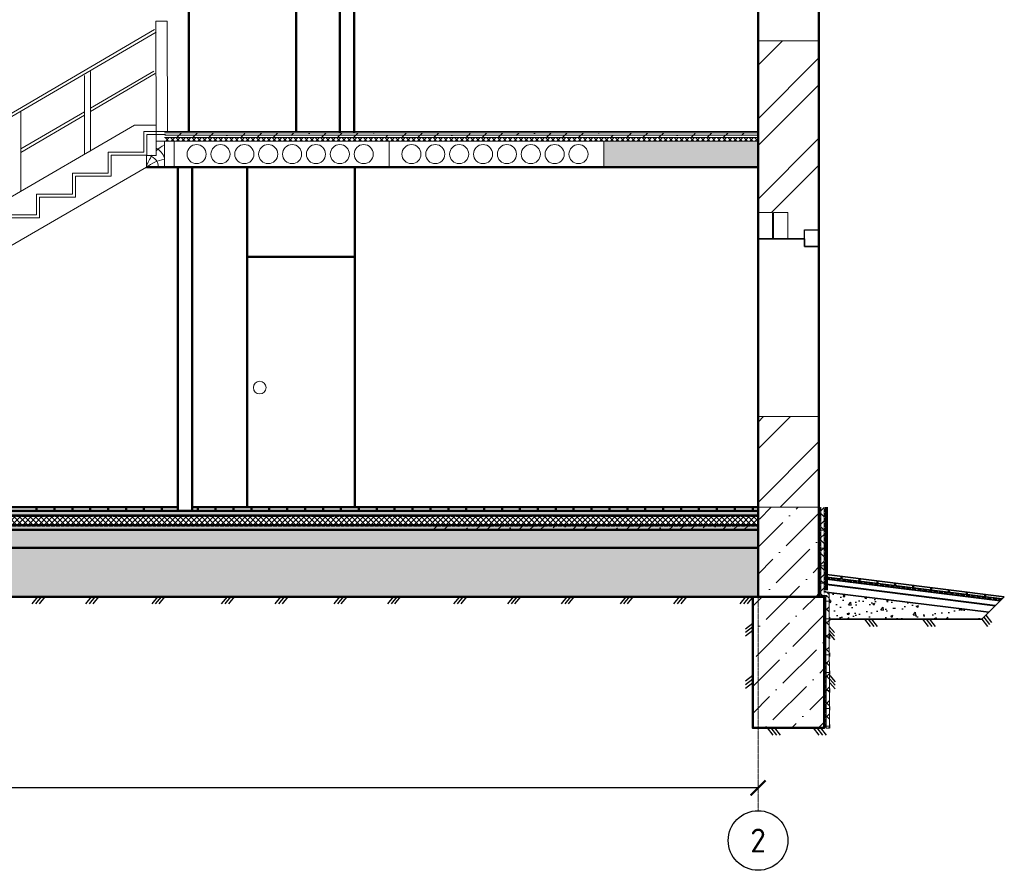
# Model space of a CAD drawing. Header units: millimetres. Extents: x -2096172177 to 2055029645, y -728784453 to 1899906214.
# Tile 55 of 109: x 1811388 to 1819638, y 949722 to 956853. Entities that reach past the tile are written whole.
import ezdxf
from ezdxf.enums import TextEntityAlignment as Align

# ---------------------------------------------------------------- set-up
doc = ezdxf.new("R2010")
doc.units = ezdxf.units.MM
doc.linetypes.add('ACAD_ISO03W100', pattern=[30, 12, -18])
doc.linetypes.add('DASHDOT_axis', pattern=[24, 20, -1.5, 1, -1.5])
for name, color, linetype, lineweight in [('дюбеля', 20, 'Continuous', 25), ('Кирпич', 10, 'Continuous', 20), ('Лестница и ступ', 100, 'Continuous', 18), ('линии', 3, 'Continuous', 20), ('Наружные стены', 1, 'Continuous', 50), ('Уровни пола', 240, 'Continuous', 50), ('Штриховки', 212, 'Continuous', 25), ('эркер разрез', 240, 'Continuous', 35)]:
    doc.layers.add(name, color=color, linetype=linetype, lineweight=lineweight)
doc.styles.add('GOST-2.304_Type-B', font='GOST Common.ttf')
doc.styles.add('стиль для стен', font='arial.ttf')
doc.linetypes.add('ограждение1', pattern='A,6.35,-2.54,[133,ltypeshp.shx,S=2.54,R=0,X=-2.54,Y=0],-2.54,25.4', length=36.83)
doc.dimstyles.new('размеры плит', dxfattribs={"dimtxt": 2.5, "dimasz": 2.5, "dimexe": 1.25, "dimexo": 0.625, "dimtad": 1, "dimtxsty": 'стиль для стен', "dimblk": 'ARCHTICK', "dimcen": 2.5, "dimse1": 1, "dimse2": 1, "dimclrt": 3, "dimadec": 0, "dimazin": 0, "dimtfac": 1, "dimtmove": 0, "dimatfit": 3, "dimldrblk": 'CLOSEDBLANK', "dimfxl": 0, "dimarcsym": 0})
pattern_1 = [(50, (1747606.9, 861959.47), (182.18467, -15.93909), [19.05, -209.55]), (355, (1747606.9, 861959.47), (-35.24342, 191.05685), [15.24, -167.64058]), (100.45144, (1747622.08, 861958.14), (146.94125, 175.11775), [16.19, -178.09024]), (46.1842, (1747606.9, 862010.27), (271.07904, -42.04233), [28.575, -314.325]), (96.63556, (1747629.5, 862006.76), (237.40413, 247.4261), [24.285, -267.1356]), (351.18415, (1747606.9, 862010.27), (237.4041, 247.4261), [22.86, -251.4597]), (21, (1747632.3, 861997.57), (151.6144, -102.2652), [19.05, -209.55]), (326, (1747632.3, 861997.57), (61.80203, 184.18797), [15.24, -167.64]), (71.45144, (1747644.93, 861989.04), (213.41642, 81.92277), [16.19, -178.08994]), (37.5, (1747606.9, 861959.465), (3.088603, 84.55504), [0, -165.608, 0, -170.18, 0, -168.275]), (7.5, (1747606.9, 861959.465), (66.81966, 100.180575), [0, -97.028, 0, -161.798, 0, -64.135]), (327.5, (1747550.26, 861959.465), (135.590595, -5.728744), [0, -63.5, 0, -198.12, 0, -262.89]), (317.5, (1747524.86, 861959.47), (148.12918, 25.42649), [0, -82.55, 0, -131.572, 0, -186.69])]
pattern_2 = [(45, (1747606.9, 861959.465), (-22.45064, 22.45064), []), (135, (1747606.9, 861959.465), (-22.45064, -22.45064), [])]
pattern_3 = [(45, (1306721.64, 685615.73), (84.1899, 308.696304), [396.875, -79.375, 0, -79.375])]

# ---------------------------------------------------------------- blocks, each defined once
blk = doc.blocks.new('_ArchTick')
at = {"color": 0, "linetype": 'ByBlock', "const_width": 0.15}
blk.add_lwpolyline([(-0.5, -0.5), (0.5, 0.5)], dxfattribs=at)
blk = doc.blocks.new('*D1252')
at = {"layer": 'Defpoints', "color": 0, "transparency": 16777216}
for p in [(1804374.6, 950414.8), (1804374.6, 950413.3), (1817574.6, 950414.8)]:
    blk.add_point(p, dxfattribs=at)
at = {"layer": 'линии', "color": 0, "lineweight": -2, "transparency": 16777216}
blk.add_line((1817574.6, 950413.3), (1804374.6, 950413.3), dxfattribs=at)
at = {"layer": 'линии', "color": 0, "lineweight": -2, "transparency": 16777216, "xscale": 125, "yscale": 125, "zscale": 125, "rotation": 180}
blk.add_blockref('_ArchTick', (1804374.6, 950413.3), dxfattribs=at)
at = {"layer": 'линии', "color": 0, "lineweight": -2, "transparency": 16777216, "xscale": 125, "yscale": 125, "zscale": 125}
blk.add_blockref('_ArchTick', (1817574.6, 950413.3), dxfattribs=at)
at = {"layer": 'линии', "color": 3, "transparency": 16777216, "insert": (1810974.6, 950508.4), "char_height": 125, "attachment_point": 5, "style": 'стиль для стен'}
blk.add_mtext('13200', dxfattribs=at)
blk = doc.blocks.new('_ClosedBlank')
at = {"color": 0, "linetype": 'ByBlock', "lineweight": -2}
for p, q in [((-1, 0.2), (0, 0)), ((-1, 0.2), (-1, -0.2)), ((0, 0), (-1, -0.2))]:
    blk.add_line(p, q, dxfattribs=at)

msp = doc.modelspace()

# ---------------------------------------------------------------- hatches: boundary and pattern name
at = {"layer": 'Наружные стены', "lineweight": 20}
h = msp.add_hatch(dxfattribs=at)
h.set_pattern_fill('AR-SAND', color=5)
h.set_pattern_definition([(37.5, (-17607.61, -19934.545), (-1.6000313, 48.9413237), [0, -38.608, 0, -43.18, 0, -41.275]), (7.5, (-17607.61, -19934.545), (44.9523283, 71.68251), [0, -20.828, 0, -34.798, 0, -13.335]), (327.5, (-17638.85, -19934.545), (79.099237, 0.1437185), [0, -12.7, 0, -45.72, 0, -59.69]), (317.5, (-17638.85, -19934.545), (76.3556452, 22.2929323), [0, -6.35, 0, -29.972, 0, -34.29])])
h.paths.add_polyline_path([(1815529.554, 952425.777), (1815589.554, 952425.777), (1817574.554, 952428.166), (1817574.554, 952575.777), (1807629.554, 952575.718), (1807629.554, 952425.718)])
at = {"layer": 'Штриховки', "lineweight": 20}
h = msp.add_hatch(dxfattribs=at)
h.set_pattern_fill('ANSI32', color=5)
h.set_pattern_definition([(45, (1306721.64, 685615.73), (-336.7596, 336.7596), []), (45, (1306946.15, 685615.73), (-336.7596, 336.7596), [])])
h.paths.add_polyline_path([(1804374.554, 955840.777), (1803864.554, 955840.777), (1803864.554, 952765.777), (1804374.554, 952765.777), (1804374.554, 952765.777)])
h.paths.add_polyline_path([(1807629.554, 959865.777), (1807429.554, 959865.777), (1807290.03, 959865.777), (1807119.554, 959695.433), (1807119.554, 952765.777), (1807629.554, 952765.777), (1807629.554, 952765.777)])
h.paths.add_polyline_path([(1818084.554, 956675.777), (1817574.554, 956675.777), (1817574.554, 955235.777), (1818084.554, 955235.777)])
h.paths.add_polyline_path([(1816884.554, 959865.777), (1816374.554, 959865.777), (1816374.554, 959265.777), (1816884.554, 959265.777)])
at = {"layer": 'Штриховки', "lineweight": 18}
h = msp.add_hatch(dxfattribs=at)
h.set_pattern_fill('ANSI36', color=5, scale=0.6)
h.set_pattern_definition([(45, (1306721.64, 685615.73), (50.51394, 185.217782), [238.125, -47.625, 0, -47.625])])
h.paths.add_polyline_path([(1812605.231, 955905.777), (1812605.231, 955865.777), (1817574.554, 955865.777), (1817574.554, 955905.777)])
at = {"layer": 'Штриховки', "linetype": 'Continuous', "lineweight": 18}
h = msp.add_hatch(color=256, dxfattribs=at)
h.dxf.hatch_style = 1
h.paths.add_polyline_path([(1817574.554, 955915.777), (1817574.554, 955905.777), (1812606.504, 955905.777), (1812606.504, 955915.777)])
h = msp.add_hatch(dxfattribs=at)
h.set_pattern_fill('ANSI37', color=256, scale=10)
h.set_pattern_definition(pattern_2)
h.paths.add_polyline_path([(1812602.575, 955865.887), (1812602.575, 955835.887), (1817574.554, 955835.777), (1817574.554, 955865.777)])
at = {"layer": 'Штриховки', "lineweight": 20, "ltscale": 10}
h = msp.add_hatch(dxfattribs=at)
h.set_pattern_fill('ANSI36', color=5)
h.set_pattern_definition([(45, (1738789.1935, 858432.5904), (1.68379802, 6.17392608), [7.9375, -1.5875, 0, -1.5875])])
h.paths.add_polyline_path([(1816282.554, 955835.777), (1816282.554, 955615.777), (1817574.554, 955615.777), (1817574.554, 955835.777)])
at = {"layer": 'Штриховки', "lineweight": 20}
h = msp.add_hatch(dxfattribs=at)
h.set_pattern_fill('ANSI32', color=5)
h.set_pattern_definition([(45, (1747606.9, 861959.47), (-336.7596, 336.7596), []), (45, (1747831.4, 861959.47), (-336.7596, 336.7596), [])])
h.paths.add_polyline_path([(1818084.554, 953525.777), (1817574.554, 953525.777), (1817574.554, 952765.777), (1818084.554, 952765.777)])
at = {"layer": 'Штриховки', "lineweight": 20, "ltscale": 10}
h = msp.add_hatch(dxfattribs=at)
h.set_pattern_fill('ANSI36', color=5)
h.set_pattern_definition(pattern_3)
h.paths.add_polyline_path([(1817574.554, 952765.777), (1818084.554, 952765.777), (1818084.554, 952015.427), (1817574.554, 952015.427)])
at = {"layer": 'Штриховки', "linetype": 'Continuous', "lineweight": 25}
h = msp.add_hatch(dxfattribs=at)
h.set_pattern_fill('ANSI37', color=256, scale=0.5)
h.set_pattern_definition([(45, (-2661543.03, -1341112.99), (-56.1266008, 56.1266008), []), (135, (-2661543.03, -1341112.99), (-56.1266008, -56.1266008), [])])
h.paths.add_polyline_path([(1818100.278, 952765.777), (1818127.593, 952765.777), (1818127.593, 952025.777), (1818100.278, 952025.777)])
at = {"layer": 'Штриховки', "linetype": 'Continuous', "lineweight": 18}
h = msp.add_hatch(dxfattribs=at)
h.set_pattern_fill('ANSI37', color=256, scale=10)
h.set_pattern_definition(pattern_2)
h.paths.add_polyline_path([(1808528.423, 952697.122), (1808528.423, 952617.122), (1817574.554, 952615.777), (1817574.554, 952695.777)])
at = {"layer": 'Штриховки'}
h = msp.add_hatch(dxfattribs=at)
h.set_pattern_fill('ANSI36', color=5, scale=20)
h.set_pattern_definition([(45, (-24807.61, -19934.545), (33.6759605, 123.4785217), [158.75, -31.75, 0, -31.75])])
h.paths.add_polyline_path([(1817574.554, 952695.777), (1817574.554, 952735.777), (1808528.754, 952736.271), (1808528.754, 952696.271)])
h = msp.add_hatch(dxfattribs=at)
h.set_pattern_fill('ANSI36', color=5, scale=20)
h.set_pattern_definition([(45, (-24807.61, -20054.545), (33.6759605, 123.4785217), [158.75, -31.75, 0, -31.75])])
h.paths.add_polyline_path([(1817574.554, 952575.777), (1817574.554, 952615.777), (1808530.414, 952615.078), (1808530.414, 952575.078)])
h = msp.add_hatch(dxfattribs=at)
h.set_pattern_fill('ANSI36', color=5, scale=20)
h.set_pattern_definition([(45, (-17607.61, -19934.545), (33.6759605, 123.4785217), [158.75, -31.75, 0, -31.75])])
h.paths.add_polyline_path([(1817574.554, 952575.777), (1817574.554, 952615.777), (1814829.554, 952615.777), (1814829.554, 952575.777)])
h = msp.add_hatch(dxfattribs=at)
h.set_pattern_fill('AR-CONC', color=5)
h.set_pattern_definition(pattern_1)
h.paths.add_polyline_path([(1807629.554, 952425.777), (1807629.554, 952015.777), (1817574.554, 952015.777), (1817574.554, 952425.777)])
at = {"layer": 'Штриховки', "linetype": 'Continuous', "lineweight": 25}
h = msp.add_hatch(dxfattribs=at)
h.set_pattern_fill('ANSI37', color=256, scale=0.5, angle=-90)
h.set_pattern_definition([(315, (-510510.17, 5666543.75), (56.1266008, 56.1266008), []), (45, (-510510.17, 5666543.75), (-56.1266008, 56.1266008), [])])
h.paths.add_polyline_path([(1818126.37, 952053.626), (1818169.628, 952053.626), (1818169.628, 952026.311), (1818126.37, 952026.311)])
h = msp.add_hatch(dxfattribs=at)
h.set_pattern_fill('ANSI37', color=256, scale=0.5)
h.set_pattern_definition([(45, (-2661650.794, -1343892.614), (-56.1266008, 56.1266008), []), (135, (-2661650.794, -1343892.614), (-56.1266008, -56.1266008), [])])
h.paths.add_polyline_path([(1818172.664, 950913.928), (1818145.349, 950913.928), (1818142.271, 952026.311), (1818169.586, 952026.311)])
at = {"layer": 'Штриховки'}
h = msp.add_hatch(dxfattribs=at)
h.set_pattern_fill('AR-CONC', color=5)
h.set_pattern_definition(pattern_1)
h.paths.add_polyline_path([(1818169.628, 952051.465), (1818169.628, 952026.311), (1818169.586, 952026.311), (1818170.13, 951829.62), (1818174.938, 951829.62), (1818174.938, 951826.844), (1819450.551, 951826.844), (1819508.22, 951885.041)])
at = {"layer": 'Штриховки', "lineweight": 20, "ltscale": 10}
h = msp.add_hatch(dxfattribs=at)
h.set_pattern_fill('ANSI36', color=5)
h.set_pattern_definition(pattern_3)
h.paths.add_polyline_path([(1817529.557, 952015.777), (1817529.557, 950915.777), (1818129.557, 950915.777), (1818129.557, 952015.777)])

# ---------------------------------------------------------------- linework, layer by layer
at = {"linetype": 'DASHDOT_axis', "lineweight": 15}
msp.add_line((1817574.554, 959217.203), (1817574.554, 950217.203), dxfattribs=at)
at = {"linetype": 'Continuous'}
msp.add_circle((1817574.554, 949972.446), 250, dxfattribs=at)
at = {"layer": 'дюбеля', "linetype": 'ACAD_ISO03W100', "lineweight": 15, "ltscale": 100}
for p, q in [((1818090.684, 952574.212), (1818129.56, 952574.212)), ((1818131.4, 952558.52), (1818131.4, 952589.964)), ((1818131.4, 952408.52), (1818131.4, 952439.964)), ((1818090.684, 952424.212), (1818129.56, 952424.212)), ((1818090.684, 952274.212), (1818129.56, 952274.212)), ((1818131.4, 952258.52), (1818131.4, 952289.964)), ((1818090.267, 952129.023), (1818128.854, 952129.023)), ((1818131.291, 952113.331), (1818131.291, 952144.775)), ((1818134.222, 951979.62), (1818173.098, 951979.62)), ((1818174.938, 951963.928), (1818174.938, 951995.371)), ((1818134.222, 951829.62), (1818173.098, 951829.62)), ((1818174.938, 951813.928), (1818174.938, 951845.371)), ((1818174.938, 951663.928), (1818174.938, 951695.371)), ((1818134.222, 951679.62), (1818173.098, 951679.62)), ((1818134.222, 951529.62), (1818173.098, 951529.62)), ((1818174.938, 951513.928), (1818174.938, 951545.371)), ((1818134.222, 951379.62), (1818173.098, 951379.62)), ((1818174.938, 951363.928), (1818174.938, 951395.371)), ((1818134.222, 951229.62), (1818173.098, 951229.62)), ((1818174.938, 951213.928), (1818174.938, 951245.371)), ((1818134.222, 951079.62), (1818173.098, 951079.62)), ((1818174.938, 951063.928), (1818174.938, 951095.371)), ((1818175.336, 950913.928), (1818175.336, 950945.372)), ((1818134.909, 950929.62), (1818173.496, 950929.62))]:
    msp.add_line(p, q, dxfattribs=at)
at = {"layer": 'Кирпич', "color": 6, "ltscale": 10}
for points in [[(1817694.554, 955235.777), (1817574.554, 955235.777), (1817574.554, 955015.777), (1817694.554, 955015.777)], [(1817824.554, 955235.777), (1817704.554, 955235.777), (1817704.554, 955015.777), (1817824.554, 955015.777)]]:
    msp.add_lwpolyline(points, close=True, dxfattribs=at)
at = {"layer": 'Лестница и ступ'}
for p, q in [((1808522.91, 954430.043), (1812518.032, 956770.528)), ((1808535.547, 954408.472), (1812530.669, 956748.957)), ((1811980.841, 956419.416), (1811981.011, 955758.909)), ((1811980.92, 956111.318), (1812511.845, 956422.353)), ((1811980.928, 956082.348), (1812524.482, 956400.782)), ((1811930.219, 956383.943), (1811930.219, 955731.078)), ((1811396.618, 956079.062), (1811396.789, 955418.555)), ((1811396.698, 955769.06), (1811930.219, 956081.616)), ((1811396.706, 955740.09), (1811930.219, 956052.641)), ((1812348.728, 955969.692), (1808392.137, 953664.681)), ((1812348.728, 955969.692), (1812530.669, 955969.692)), ((1812429.36, 955740.992), (1812429.36, 955915.992)), ((1812429.36, 955915.992), (1812608.397, 955915.992)), ((1812530.669, 955969.692), (1812530.669, 955915.992)), ((1812530.669, 955835.777), (1812530.669, 955915.992)), ((1812454.36, 955715.992), (1812454.36, 955890.992)), ((1812454.36, 955890.992), (1812608.397, 955890.992)), ((1812129.36, 955565.992), (1812129.36, 955740.992)), ((1812129.36, 955740.99), (1812154.36, 955740.99)), ((1812154.36, 955740.992), (1812429.36, 955740.992)), ((1812154.36, 955540.992), (1812154.36, 955715.992)), ((1812154.36, 955715.992), (1812454.36, 955715.992)), ((1812450.669, 955615.777), (1808554.36, 953358.423)), ((1811829.36, 955390.992), (1811829.36, 955565.992)), ((1811829.36, 955565.992), (1812129.36, 955565.992)), ((1811854.36, 955365.992), (1811854.36, 955540.992)), ((1811854.36, 955540.992), (1812154.36, 955540.992)), ((1811529.36, 955215.992), (1811529.36, 955390.992)), ((1811529.36, 955390.992), (1811829.36, 955390.992)), ((1811554.36, 955190.992), (1811554.36, 955365.992)), ((1811554.36, 955365.992), (1811854.36, 955365.992)), ((1811229.36, 955215.992), (1811529.36, 955215.992)), ((1811254.36, 955190.992), (1811554.36, 955190.992))]:
    msp.add_line(p, q, dxfattribs=at)
at = {"layer": 'Лестница и ступ', "color": 5}
for p, q in [((1812600.669, 955835.777), (1812530.669, 955835.777)), ((1812530.669, 955835.777), (1812530.669, 955715.777)), ((1812600.669, 955615.777), (1812600.669, 955835.777)), ((1812530.669, 955715.777), (1812450.669, 955715.777)), ((1812450.669, 955715.777), (1812450.669, 955615.777)), ((1812450.669, 955615.777), (1812500.669, 955615.777)), ((1812500.669, 955615.777), (1812600.669, 955615.777))]:
    msp.add_line(p, q, dxfattribs=at)
at = {"layer": 'Лестница и ступ'}
msp.add_lwpolyline([(1812530.669, 955915.777), (1812625.758, 955915.777), (1812624.867, 956840.296), (1812529.778, 956840.296)], close=True, dxfattribs=at)
at = {"layer": 'Наружные стены'}
for p, q in [((1817574.554, 952015.777), (1817574.554, 959865.777)), ((1818084.554, 952015.777), (1818084.554, 959865.777)), ((1807629.554, 952765.777), (1812299.554, 952765.777)), ((1812419.554, 952765.777), (1812712.79, 952765.777)), ((1812832.536, 952765.777), (1817574.554, 952765.777)), ((1817574.554, 952765.777), (1817574.554, 952765.777)), ((1808528.423, 952695.777), (1817574.554, 952695.777)), ((1808531.02, 952735.777), (1817574.554, 952735.777)), ((1817574.554, 952735.777), (1817574.554, 952735.777)), ((1817574.554, 952695.777), (1817574.554, 952695.777)), ((1808524.954, 952615.777), (1817574.554, 952615.777)), ((1817574.554, 952615.777), (1817574.554, 952615.777)), ((1807629.554, 952575.777), (1817574.554, 952575.777)), ((1817574.554, 952575.777), (1817574.554, 952575.777)), ((1807629.554, 952425.777), (1817574.554, 952425.777)), ((1817574.554, 952425.777), (1817574.554, 952425.777))]:
    msp.add_line(p, q, dxfattribs=at)
at = {"layer": 'Наружные стены', "color": 1, "lineweight": 15}
for p, q in [((1812682.554, 955615.777), (1812682.554, 955835.777)), ((1814482.554, 955615.777), (1814482.554, 955835.777)), ((1816282.554, 955615.777), (1816282.554, 955835.777))]:
    msp.add_line(p, q, dxfattribs=at)
at = {"layer": 'Наружные стены', "ltscale": 100}
msp.add_lwpolyline([(1817529.551, 952015.777), (1818129.551, 952015.777), (1818129.551, 950915.777), (1817529.551, 950915.777)], close=True, dxfattribs=at)
at = {"layer": 'Уровни пола'}
for p, q in [((1812804.253, 955915.777), (1812804.253, 958765.777)), ((1813704.253, 955915.777), (1813704.253, 958765.777)), ((1814069.557, 955905.777), (1814069.557, 958765.789)), ((1814189.557, 955905.777), (1814189.557, 958765.789)), ((1812712.79, 952735.777), (1812712.79, 955615.777)), ((1812832.79, 952735.777), (1812832.79, 955615.777)), ((1813294.79, 952765.777), (1813294.79, 955615.777)), ((1814194.79, 952765.777), (1814194.79, 955615.777)), ((1813295.815, 954865.777), (1814195.815, 954865.777)), ((1815529.554, 952425.777), (1815529.554, 952425.777)), ((1815529.554, 952425.777), (1815529.554, 952425.777)), ((1815529.554, 952425.777), (1815529.554, 952425.777))]:
    msp.add_line(p, q, dxfattribs=at)
at = {"layer": 'Уровни пола', "lineweight": 18}
for p, q in [((1817574.554, 955915.777), (1812600.669, 955915.777)), ((1817574.554, 955905.777), (1812600.669, 955905.777)), ((1817574.554, 955865.777), (1812600.669, 955865.777)), ((1817574.554, 955835.777), (1812600.669, 955835.777))]:
    msp.add_line(p, q, dxfattribs=at)
at = {"layer": 'Уровни пола', "ltscale": 100}
for p, q in [((1812450.669, 955615.777), (1817574.554, 955615.777)), ((1807629.554, 952765.777), (1812299.554, 952765.777)), ((1812279.554, 952765.777), (1812712.79, 952765.777)), ((1812832.537, 952765.777), (1817574.554, 952765.777))]:
    msp.add_line(p, q, dxfattribs=at)
at = {"layer": 'Уровни пола', "color": 1, "lineweight": 50}
for p, q in [((1811529.554, 952735.777), (1811529.554, 952765.777)), ((1811679.554, 952735.777), (1811679.554, 952765.777)), ((1811829.554, 952735.777), (1811829.554, 952765.777)), ((1811979.554, 952735.777), (1811979.554, 952765.777)), ((1812129.554, 952735.777), (1812129.554, 952765.777)), ((1812279.554, 952735.777), (1812279.554, 952765.777)), ((1812429.554, 952735.777), (1812429.554, 952765.777)), ((1812579.554, 952735.777), (1812579.554, 952765.777)), ((1812879.554, 952735.777), (1812879.554, 952765.777)), ((1813029.554, 952735.777), (1813029.554, 952765.777)), ((1813179.554, 952735.777), (1813179.554, 952765.777)), ((1813329.554, 952735.777), (1813329.554, 952765.777)), ((1813479.554, 952735.777), (1813479.554, 952765.777)), ((1813629.554, 952735.777), (1813629.554, 952765.777)), ((1813779.554, 952735.777), (1813779.554, 952765.777)), ((1813929.554, 952735.777), (1813929.554, 952765.777)), ((1814079.554, 952735.777), (1814079.554, 952765.777)), ((1814229.554, 952735.777), (1814229.554, 952765.777)), ((1814379.554, 952735.777), (1814379.554, 952765.777)), ((1814529.554, 952735.777), (1814529.554, 952765.777)), ((1814679.554, 952735.777), (1814679.554, 952765.777)), ((1814829.554, 952735.777), (1814829.554, 952765.777)), ((1814979.554, 952735.777), (1814979.554, 952765.777)), ((1815129.554, 952735.777), (1815129.554, 952765.777)), ((1815279.554, 952735.777), (1815279.554, 952765.777)), ((1815429.554, 952735.777), (1815429.554, 952765.777)), ((1815579.554, 952735.777), (1815579.554, 952765.777)), ((1815729.554, 952735.777), (1815729.554, 952765.777)), ((1815879.554, 952735.777), (1815879.554, 952765.777)), ((1816029.554, 952735.777), (1816029.554, 952765.777)), ((1816179.554, 952735.777), (1816179.554, 952765.777)), ((1816329.554, 952735.777), (1816329.554, 952765.777)), ((1816479.554, 952735.777), (1816479.554, 952765.777)), ((1816629.554, 952735.777), (1816629.554, 952765.777)), ((1816779.554, 952735.777), (1816779.554, 952765.777)), ((1816929.554, 952735.777), (1816929.554, 952765.777)), ((1817079.554, 952735.777), (1817079.554, 952765.777)), ((1817229.554, 952735.777), (1817229.554, 952765.777)), ((1817379.554, 952735.777), (1817379.554, 952765.777)), ((1817529.554, 952735.777), (1817529.554, 952765.777))]:
    msp.add_line(p, q, dxfattribs=at)
at = {"layer": 'Уровни пола', "linetype": 'ACAD_ISO03W100', "lineweight": 53, "ltscale": 0.2}
for p, q in [((1808528.423, 952695.777), (1817574.554, 952695.777)), ((1808524.954, 952615.777), (1817574.554, 952615.777))]:
    msp.add_line(p, q, dxfattribs=at)
at = {"layer": 'Уровни пола', "color": 5}
msp.add_line((1807629.554, 952015.777), (1817574.554, 952015.777), dxfattribs=at)
at = {"layer": 'Уровни пола', "lineweight": 18}
for centre, radius, start, end in [((1812745.829, 955533.925), 307.22, 118.1964597, 134.4547624), ((1812471.543, 955654.597), 134.835, 16.7325359, 63.9912913), ((1812745.829, 955533.925), 307.22, 143.6563625, 163.8930063), ((1812450.669, 955615.777), 99.82, 0, 90), ((1812641.082, 955387.77), 297.06, 97.8190019, 129.8658998)]:
    msp.add_arc(centre, radius, start, end, dxfattribs=at)
at = {"layer": 'Штриховки', "color": 1, "lineweight": 15}
for p, q in [((1817574.554, 956675.777), (1818084.554, 956675.777)), ((1812454.36, 955835.777), (1812454.36, 955865.777)), ((1817574.554, 955835.777), (1817574.554, 955865.777)), ((1817574.554, 955015.777), (1817963.897, 955015.777)), ((1817574.554, 953525.777), (1818084.554, 953525.777)), ((1817574.554, 952765.777), (1818084.554, 952765.777))]:
    msp.add_line(p, q, dxfattribs=at)
at = {"layer": 'Штриховки', "linetype": 'ограждение1', "lineweight": 18, "ltscale": 0.05}
msp.add_line((1817574.554, 955885.777), (1812605.231, 955885.777), dxfattribs=at)
at = {"layer": 'Штриховки', "linetype": 'ACAD_ISO03W100', "lineweight": 35, "ltscale": 0.2}
for p, q in [((1818094.85, 952027.576), (1818094.85, 952765.777)), ((1818139.179, 952054.831), (1818138.568, 952762.368)), ((1818139.922, 950915.727), (1818139.922, 952015.727))]:
    msp.add_line(p, q, dxfattribs=at)
at = {"layer": 'Штриховки', "linetype": 'ACAD_ISO03W100', "lineweight": 15, "ltscale": 100}
for p, q in [((1818100.278, 952765.777), (1818100.278, 952025.777)), ((1818127.593, 952053.626), (1818127.593, 952765.777)), ((1818100.278, 952025.777), (1818127.593, 952025.777)), ((1818169.628, 952053.626), (1818126.37, 952053.626)), ((1818126.37, 952026.311), (1818145.117, 952026.311)), ((1818127.593, 952037.648), (1818127.593, 952041.209)), ((1818127.593, 952025.777), (1818127.593, 952028.759)), ((1818169.586, 952026.311), (1818169.628, 952026.311)), ((1818169.628, 952026.311), (1818169.628, 952053.626))]:
    msp.add_line(p, q, dxfattribs=at)
at = {"layer": 'Штриховки', "lineweight": 60, "ltscale": 100}
msp.add_line((1818146.766, 952765.48), (1818146.766, 952070.523), dxfattribs=at)
at = {"layer": 'Штриховки', "lineweight": 35, "ltscale": 100}
for p, q in [((1819637.79, 952015.8), (1818149.251, 952200.866)), ((1819620.146, 951997.994), (1818149.251, 952180.866)), ((1819604.254, 951981.956), (1818146.881, 952163.147)), ((1819508.22, 951885.041), (1818166.995, 952051.792)), ((1819637.79, 952015.8), (1819450.551, 951826.844)), ((1819450.551, 951826.844), (1818176.252, 951826.844))]:
    msp.add_line(p, q, dxfattribs=at)
at = {"layer": 'Штриховки', "lineweight": 50}
for p, q in [((1818274.098, 952185.344), (1818274.098, 952165.962)), ((1818424.098, 952166.695), (1818424.098, 952147.339)), ((1818574.098, 952148.046), (1818574.098, 952128.715)), ((1818724.098, 952129.397), (1818724.098, 952114.747)), ((1818874.098, 952110.748), (1818874.098, 952091.468)), ((1819024.098, 952092.099), (1819024.098, 952072.843)), ((1819174.098, 952073.45), (1819174.098, 952054.22)), ((1819324.098, 952054.8), (1819324.098, 952035.597)), ((1819476.365, 952035.869), (1819476.365, 952016.025))]:
    msp.add_line(p, q, dxfattribs=at)
at = {"layer": 'Штриховки', "linetype": 'ACAD_ISO03W100', "lineweight": 70, "ltscale": 0.2}
msp.add_line((1819605.733, 951988.836), (1818146.766, 952169.522), dxfattribs=at)
at = {"layer": 'Штриховки', "linetype": 'ограждение1', "lineweight": 40, "ltscale": 0.1}
msp.add_line((1819562.349, 951939.667), (1818146.766, 952118.328), dxfattribs=at)
at = {"layer": 'Штриховки'}
for p, q in [((1811538.07, 952015.777), (1811490.43, 951956.135)), ((1811568.07, 952015.777), (1811520.43, 951956.135)), ((1811598.07, 952015.777), (1811550.43, 951956.135)), ((1811987.27, 952015.777), (1811939.631, 951956.135)), ((1812017.27, 952015.777), (1811969.631, 951956.135)), ((1812047.27, 952015.777), (1811999.631, 951956.135)), ((1812542.054, 952015.777), (1812494.415, 951956.135)), ((1812572.054, 952015.777), (1812524.415, 951956.135)), ((1812602.054, 952015.777), (1812554.415, 951956.135)), ((1813125.065, 952015.777), (1813077.426, 951956.135)), ((1813155.065, 952015.777), (1813107.426, 951956.135)), ((1813185.065, 952015.777), (1813137.426, 951956.135)), ((1813574.266, 952015.777), (1813526.626, 951956.135)), ((1813604.266, 952015.777), (1813556.626, 951956.135)), ((1813634.266, 952015.777), (1813586.626, 951956.135)), ((1814067.765, 952015.777), (1814020.125, 951956.135)), ((1814097.765, 952015.777), (1814050.125, 951956.135)), ((1814127.765, 952015.777), (1814080.125, 951956.135)), ((1814516.965, 952015.777), (1814469.326, 951956.135)), ((1814546.965, 952015.777), (1814499.326, 951956.135)), ((1814576.965, 952015.777), (1814529.326, 951956.135)), ((1815071.749, 952015.777), (1815024.11, 951956.135)), ((1815101.749, 952015.777), (1815054.11, 951956.135)), ((1815131.749, 952015.777), (1815084.11, 951956.135)), ((1815522.867, 952015.777), (1815475.227, 951956.135)), ((1815552.867, 952015.777), (1815505.227, 951956.135)), ((1815582.867, 952015.777), (1815535.227, 951956.135)), ((1815972.068, 952015.777), (1815924.428, 951956.135)), ((1816002.068, 952015.777), (1815954.428, 951956.135)), ((1816032.068, 952015.777), (1815984.428, 951956.135)), ((1816465.566, 952015.777), (1816417.927, 951956.135)), ((1816495.566, 952015.777), (1816447.927, 951956.135)), ((1816525.566, 952015.777), (1816477.927, 951956.135)), ((1816914.767, 952015.777), (1816867.127, 951956.135)), ((1816944.767, 952015.777), (1816897.127, 951956.135)), ((1816974.767, 952015.777), (1816927.127, 951956.135)), ((1817469.551, 952015.777), (1817421.911, 951956.135)), ((1817499.551, 952015.777), (1817451.911, 951956.135)), ((1817529.551, 952015.777), (1817481.911, 951956.135)), ((1819483.772, 951860.37), (1819531.412, 951800.728)), ((1817529.557, 951792.784), (1817469.915, 951745.145)), ((1818465.972, 951826.844), (1818513.611, 951767.202)), ((1818495.972, 951826.844), (1818543.611, 951767.202)), ((1818525.972, 951826.844), (1818573.611, 951767.202)), ((1818952.238, 951826.844), (1818999.878, 951767.202)), ((1818982.238, 951826.844), (1819029.878, 951767.202)), ((1819012.238, 951826.844), (1819059.878, 951767.202)), ((1819450.551, 951826.844), (1819498.191, 951767.202)), ((1819467.162, 951843.607), (1819514.802, 951783.965)), ((1817529.557, 951762.784), (1817469.915, 951715.145)), ((1817529.557, 951732.784), (1817469.915, 951685.145)), ((1818170.304, 951766.789), (1818216.302, 951715.355)), ((1818170.304, 951736.789), (1818216.302, 951685.355)), ((1818170.304, 951706.789), (1818216.302, 951655.355)), ((1817529.557, 951354.771), (1817469.915, 951307.131)), ((1817529.557, 951324.771), (1817469.915, 951277.131)), ((1817529.557, 951294.771), (1817469.915, 951247.131)), ((1818174.938, 951354.771), (1818220.937, 951303.338)), ((1818174.938, 951324.771), (1818220.937, 951273.338)), ((1818174.938, 951294.771), (1818220.937, 951243.338)), ((1817651.226, 950915.777), (1817698.866, 950856.135)), ((1817681.226, 950915.777), (1817728.866, 950856.135)), ((1817711.226, 950915.777), (1817758.866, 950856.135)), ((1818037.215, 950915.777), (1818084.854, 950856.135)), ((1818067.215, 950915.777), (1818114.854, 950856.135)), ((1818097.215, 950915.777), (1818144.854, 950856.135))]:
    msp.add_line(p, q, dxfattribs=at)
at = {"layer": 'Штриховки', "ltscale": 10}
msp.add_lwpolyline([(1817963.897, 955090.777), (1818083.897, 955090.777), (1818083.897, 954950.777), (1817963.897, 954950.777)], close=True, dxfattribs=at)
at = {"layer": 'Штриховки', "linetype": 'ACAD_ISO03W100', "lineweight": 15, "ltscale": 100}
msp.add_lwpolyline([(1818145.117, 952026.311), (1818142.271, 952026.311), (1818145.349, 950913.928), (1818172.664, 950913.928), (1818169.586, 952026.311)], dxfattribs=at)
at = {"layer": 'Штриховки', "color": 1, "lineweight": 15}
for centre, radius in [((1812870.348, 955726.269), 80), ((1813070.348, 955726.269), 80), ((1813270.348, 955726.269), 80), ((1813470.348, 955726.269), 80), ((1813670.348, 955726.269), 80), ((1813870.348, 955726.269), 80), ((1814070.348, 955726.269), 80), ((1814270.348, 955726.269), 80), ((1814670.348, 955726.269), 80), ((1814870.348, 955726.269), 80), ((1815070.348, 955726.269), 80), ((1815270.348, 955726.269), 80), ((1815470.348, 955726.269), 80), ((1815670.348, 955726.269), 80), ((1815870.348, 955726.269), 80), ((1816070.348, 955726.269), 80), ((1813399.36, 953768.91), 53.384)]:
    msp.add_circle(centre, radius, dxfattribs=at)
at = {"layer": 'эркер разрез'}
for p, q in [((1817574.554, 955015.777), (1817963.897, 955015.777)), ((1817963.897, 955015.777), (1817963.897, 954950.777)), ((1817963.897, 954950.777), (1818083.897, 954950.777))]:
    msp.add_line(p, q, dxfattribs=at)

# ---------------------------------------------------------------- texts
at = {"linetype": 'Continuous', "ltscale": 50, "style": 'GOST-2.304_Type-B'}
msp.add_text('2', height=200, dxfattribs=at).set_placement((1817574.554, 949972.446), align=Align.MIDDLE_CENTER)

# ---------------------------------------------------------------- dimensions: what is measured, and where the dimension line sits
at = {"layer": 'линии'}
dim = msp.add_linear_dim(base=(1804374.554, 950413.273), p1=(1817574.554, 950414.767), p2=(1804374.554, 950414.767), dimstyle='размеры плит', dxfattribs=at)
dim.commit()
dim.dimension.update_dxf_attribs({"geometry": '*D1252', "text_midpoint": (1810974.554, 950508.387)})

doc.saveas('drawing.dxf')
